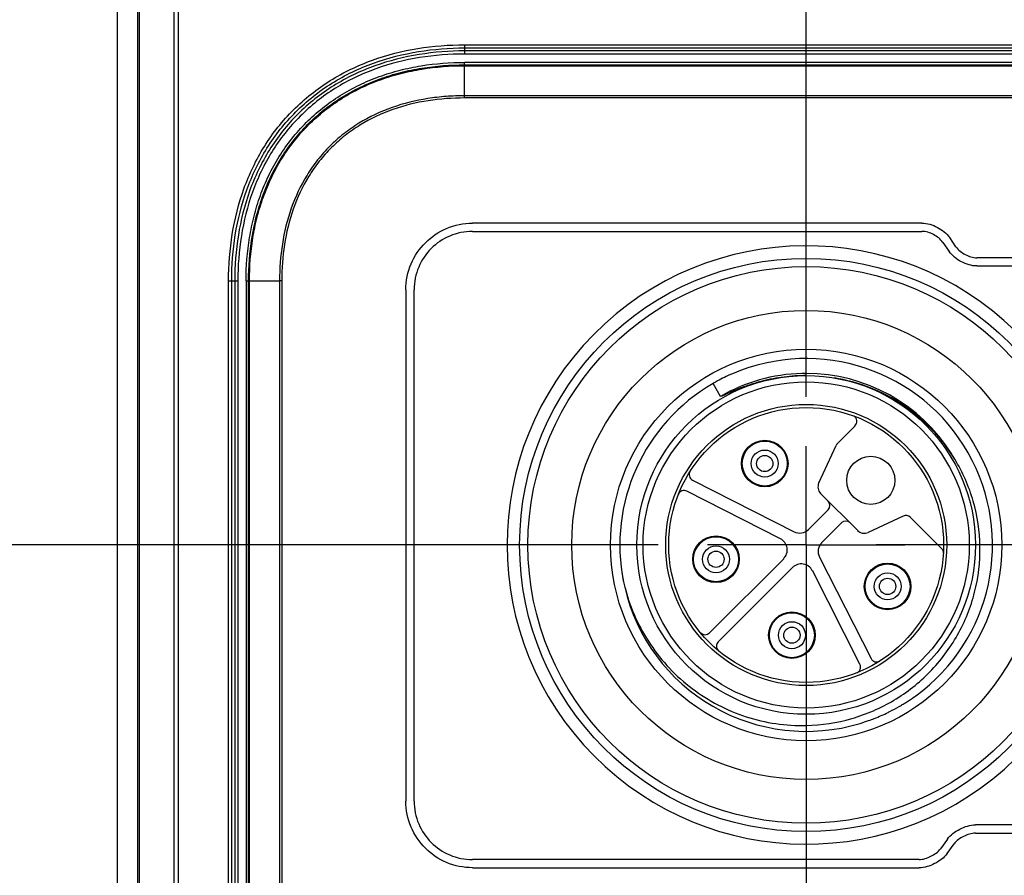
# Model space of a CAD drawing. Header units: inches. Extents: x 0 to 34, y 0 to 22.
# Tile 21 of 103: x 9.9 to 11.1, y 14.9 to 15.9. Entities that reach past the tile are written whole.
import ezdxf

# ---------------------------------------------------------------- set-up
doc = ezdxf.new("R2010")
doc.units = ezdxf.units.IN
doc.header["$LTSCALE"] = 1.87
doc.header["$MEASUREMENT"] = 0
doc.linetypes.add('CENTER', pattern=[0.6, 0.375, -0.075, 0.075, -0.075])
doc.layers.get('0').update_dxf_attribs({"linetype": 'CONTINUOUS'})
for name, color, linetype in [('02___PRT_ALL_AXES', 7, 'CONTINUOUS'), ('DEFAULT_1', 7, 'CENTER'), ('DIMENSIONS', 7, 'CONTINUOUS')]:
    doc.layers.add(name, color=color, linetype=linetype)
doc.styles.get("Standard").update_dxf_attribs({"font": 'txt', "width": 0.8})
doc.dimstyles.new('DIMSTYLE_2', dxfattribs={"dimtxt": 0.125, "dimasz": 0.18, "dimexe": 0.125, "dimexo": 0.0625, "dimgap": 0.03125, "dimtad": 0, "dimtih": 1, "dimtoh": 1, "dimdsep": 46, "dimtxsty": 'STANDARD', "dimblk": '_FILLED', "dimblk1": '_FILLED', "dimblk2": '_FILLED', "dimcen": 0.09, "dimadec": 0, "dimazin": 0, "dimtp": 0.001, "dimtm": 0.001, "dimtfac": 1, "dimtofl": 0, "dimtmove": 0, "dimatfit": 3, "dimldrblk": '_FILLED', "dimfxl": 1, "dimtolj": 1, "dimarcsym": 0})
doc.dimstyles.new('DIMSTYLE_3', dxfattribs={"dimtxt": 0.125, "dimasz": 0.18, "dimexe": 0.125, "dimexo": 0.0625, "dimgap": 0.03125, "dimtad": 0, "dimtih": 1, "dimtoh": 1, "dimdsep": 46, "dimtxsty": 'STANDARD', "dimblk": '_FILLED', "dimblk1": '_FILLED', "dimblk2": '_FILLED', "dimcen": 0.09, "dimadec": 0, "dimazin": 0, "dimtfac": 1, "dimtofl": 0, "dimtmove": 0, "dimatfit": 3, "dimldrblk": '_FILLED', "dimfxl": 1, "dimtolj": 1, "dimarcsym": 0})

# ---------------------------------------------------------------- blocks, each defined once
blk = doc.blocks.new('*D12')
at = {"layer": 'DIMENSIONS', "color": 2, "linetype": 'CONTINUOUS'}
blk.add_line((10.5601, 16.2982), (9.3147, 16.2982), dxfattribs=at)
at = {"layer": 'DIMENSIONS', "color": 2, "linetype": 'CONTINUOUS', "insert": (9.2522, 16.3607), "char_height": 0.125, "width": 1.025, "attachment_point": 3, "line_spacing_factor": 0.9}
blk.add_mtext('26{\\Ftxt.shx;\\W1.000000;\\H0.125000; }[1.024]', dxfattribs=at)
blk = doc.blocks.new('_FILLED')
at = {"color": 0, "linetype": 'BYBLOCK'}
blk.add_solid([(0, 0), (-1, 0.1736), (-1, -0.1736)], dxfattribs=at)
blk = doc.blocks.new('*D13')
at = {"layer": 'DIMENSIONS', "color": 2, "linetype": 'CONTINUOUS'}
blk.add_line((10.688, 15.2745), (9.3147, 15.2745), dxfattribs=at)
at = {"layer": 'DIMENSIONS', "color": 2, "linetype": 'CONTINUOUS', "insert": (9.2522, 15.337), "char_height": 0.125, "width": 0.825, "attachment_point": 3, "line_spacing_factor": 0.9}
blk.add_mtext('0{\\Ftxt.shx;\\W1.000000;\\H0.125000; }[.000]', dxfattribs=at)
blk = doc.blocks.new('*D14')
at = {"layer": 'DIMENSIONS', "color": 2, "linetype": 'CONTINUOUS'}
blk.add_line((10.7298, 16.5827), (9.3147, 16.5827), dxfattribs=at)
at = {"layer": 'DIMENSIONS', "color": 2, "linetype": 'CONTINUOUS', "insert": (9.2522, 16.6452), "char_height": 0.125, "width": 1.325, "attachment_point": 3, "line_spacing_factor": 0.9}
blk.add_mtext('33.23{\\Ftxt.shx;\\W1.000000;\\H0.125000; }[1.308]', dxfattribs=at)
blk = doc.blocks.new('*D15')
at = {"layer": 'DIMENSIONS', "color": 2, "linetype": 'CONTINUOUS'}
blk.add_line((10.688, 14.2903), (9.3147, 14.2903), dxfattribs=at)
at = {"layer": 'DIMENSIONS', "color": 2, "linetype": 'CONTINUOUS', "insert": (9.2522, 14.3528), "char_height": 0.125, "width": 0.925, "attachment_point": 3, "line_spacing_factor": 0.9}
blk.add_mtext('25{\\Ftxt.shx;\\W1.000000;\\H0.125000; }[.984]', dxfattribs=at)
blk = doc.blocks.new('*D16')
at = {"layer": 'DIMENSIONS', "color": 2, "linetype": 'CONTINUOUS'}
blk.add_line((10.688, 13.0304), (9.3147, 13.0304), dxfattribs=at)
at = {"layer": 'DIMENSIONS', "color": 2, "linetype": 'CONTINUOUS', "insert": (9.2522, 13.0929), "char_height": 0.125, "width": 1.025, "attachment_point": 3, "line_spacing_factor": 0.9}
blk.add_mtext('57{\\Ftxt.shx;\\W1.000000;\\H0.125000; }[2.244]', dxfattribs=at)
blk = doc.blocks.new('*D17')
at = {"layer": 'DIMENSIONS', "color": 2, "linetype": 'CONTINUOUS'}
blk.add_line((10.688, 12.0462), (9.3147, 12.0462), dxfattribs=at)
at = {"layer": 'DIMENSIONS', "color": 2, "linetype": 'CONTINUOUS', "insert": (9.2522, 12.1087), "char_height": 0.125, "width": 1.025, "attachment_point": 3, "line_spacing_factor": 0.9}
blk.add_mtext('82{\\Ftxt.shx;\\W1.000000;\\H0.125000; }[3.228]', dxfattribs=at)
blk = doc.blocks.new('*D18')
at = {"layer": 'DIMENSIONS', "color": 2, "linetype": 'CONTINUOUS'}
blk.add_line((10.688, 11.0619), (9.3147, 11.0619), dxfattribs=at)
at = {"layer": 'DIMENSIONS', "color": 2, "linetype": 'CONTINUOUS', "insert": (9.2522, 11.1244), "char_height": 0.125, "width": 1.125, "attachment_point": 3, "line_spacing_factor": 0.9}
blk.add_mtext('107{\\Ftxt.shx;\\W1.000000;\\H0.125000; }[4.213]', dxfattribs=at)
blk = doc.blocks.new('*D19')
at = {"layer": 'DIMENSIONS', "color": 2, "linetype": 'CONTINUOUS'}
blk.add_line((10.688, 10.0777), (9.3147, 10.0777), dxfattribs=at)
at = {"layer": 'DIMENSIONS', "color": 2, "linetype": 'CONTINUOUS', "insert": (9.2522, 10.1402), "char_height": 0.125, "width": 1.125, "attachment_point": 3, "line_spacing_factor": 0.9}
blk.add_mtext('132{\\Ftxt.shx;\\W1.000000;\\H0.125000; }[5.197]', dxfattribs=at)
blk = doc.blocks.new('*D20')
at = {"layer": 'DIMENSIONS', "color": 2, "linetype": 'CONTINUOUS'}
blk.add_line((10.5601, 9.0541), (9.3147, 9.0541), dxfattribs=at)
at = {"layer": 'DIMENSIONS', "color": 2, "linetype": 'CONTINUOUS', "insert": (9.2522, 9.1166), "char_height": 0.125, "width": 1.125, "attachment_point": 3, "line_spacing_factor": 0.9}
blk.add_mtext('158{\\Ftxt.shx;\\W1.000000;\\H0.125000; }[6.220]', dxfattribs=at)
blk = doc.blocks.new('*D21')
at = {"layer": 'DIMENSIONS', "color": 2, "linetype": 'CONTINUOUS'}
blk.add_line((10.7298, 8.7695), (9.3147, 8.7695), dxfattribs=at)
at = {"layer": 'DIMENSIONS', "color": 2, "linetype": 'CONTINUOUS', "insert": (9.2522, 8.832), "char_height": 0.125, "width": 1.425, "attachment_point": 3, "line_spacing_factor": 0.9}
blk.add_mtext('165.23{\\Ftxt.shx;\\W1.000000;\\H0.125000; }[6.505]', dxfattribs=at)
blk = doc.blocks.new('*D24')
at = {"layer": 'DIMENSIONS', "color": 2, "linetype": 'CONTINUOUS'}
blk.add_line((11.2737, 14.7824), (9.3147, 14.7824), dxfattribs=at)
at = {"layer": 'DIMENSIONS', "color": 2, "linetype": 'CONTINUOUS', "insert": (9.2522, 14.8449), "char_height": 0.125, "width": 1.125, "attachment_point": 3, "line_spacing_factor": 0.9}
blk.add_mtext('12.5{\\Ftxt.shx;\\W1.000000;\\H0.125000; }[.492]', dxfattribs=at)
blk = doc.blocks.new('*D26')
at = {"layer": 'DIMENSIONS', "color": 2, "linetype": 'CONTINUOUS'}
blk.add_line((10.0022, 16.108), (10.0022, 17.2702), dxfattribs=at)
at = {"layer": 'DIMENSIONS', "color": 2, "linetype": 'CONTINUOUS', "insert": (9.9397, 17.3327), "char_height": 0.125, "width": 1.225, "attachment_point": 1, "rotation": 90, "line_spacing_factor": 0.9}
blk.add_mtext('22.18{\\Ftxt.shx;\\W1.000000;\\H0.125000; }[.873]', dxfattribs=at)
blk = doc.blocks.new('*D27')
at = {"layer": 'DIMENSIONS', "color": 2, "linetype": 'CONTINUOUS'}
blk.add_line((10.8755, 15.462), (10.8755, 17.2702), dxfattribs=at)
at = {"layer": 'DIMENSIONS', "color": 2, "linetype": 'CONTINUOUS', "insert": (10.813, 17.3327), "char_height": 0.125, "width": 1.125, "attachment_point": 1, "rotation": 90, "line_spacing_factor": 0.9}
blk.add_mtext('6X 0{\\Ftxt.shx;\\W1.000000;\\H0.125000; }[.000]', dxfattribs=at)
blk = doc.blocks.new('*D28')
at = {"layer": 'DIMENSIONS', "color": 2, "linetype": 'CONTINUOUS'}
blk.add_line((11.5251, 15.526), (11.5251, 17.2702), dxfattribs=at)
at = {"layer": 'DIMENSIONS', "color": 2, "linetype": 'CONTINUOUS', "insert": (11.4626, 17.3327), "char_height": 0.125, "width": 1.125, "attachment_point": 1, "rotation": 90, "line_spacing_factor": 0.9}
blk.add_mtext('16.5{\\Ftxt.shx;\\W1.000000;\\H0.125000; }[.650]', dxfattribs=at)
blk = doc.blocks.new('*D29')
at = {"layer": 'DIMENSIONS', "color": 2, "linetype": 'CONTINUOUS'}
blk.add_line((11.3716, 14.5418), (11.3716, 17.2702), dxfattribs=at)
at = {"layer": 'DIMENSIONS', "color": 2, "linetype": 'CONTINUOUS', "insert": (11.3091, 17.3327), "char_height": 0.125, "width": 1.425, "attachment_point": 1, "rotation": 90, "line_spacing_factor": 0.9}
blk.add_mtext('5X 12.6{\\Ftxt.shx;\\W1.000000;\\H0.125000; }[.496]', dxfattribs=at)
blk = doc.blocks.new('*D30')
at = {"layer": 'DIMENSIONS', "color": 2, "linetype": 'CONTINUOUS'}
blk.add_line((11.6787, 14.5418), (11.6787, 17.2702), dxfattribs=at)
at = {"layer": 'DIMENSIONS', "color": 2, "linetype": 'CONTINUOUS', "insert": (11.6162, 17.3327), "char_height": 0.125, "width": 1.425, "attachment_point": 1, "rotation": 90, "line_spacing_factor": 0.9}
blk.add_mtext('5X 20.4{\\Ftxt.shx;\\W1.000000;\\H0.125000; }[.803]', dxfattribs=at)
blk = doc.blocks.new('*D31')
at = {"layer": 'DIMENSIONS', "color": 2, "linetype": 'CONTINUOUS'}
blk.add_line((12.1747, 15.462), (12.1747, 17.2702), dxfattribs=at)
at = {"layer": 'DIMENSIONS', "color": 2, "linetype": 'CONTINUOUS', "insert": (12.1122, 17.3327), "char_height": 0.125, "width": 1.325, "attachment_point": 1, "rotation": 90, "line_spacing_factor": 0.9}
blk.add_mtext('6X 33{\\Ftxt.shx;\\W1.000000;\\H0.125000; }[1.299]', dxfattribs=at)

msp = doc.modelspace()

# ---------------------------------------------------------------- linework, layer by layer
at = {"color": 7, "linetype": 'CONTINUOUS'}
for p, q in [((10.0022, 16.0455), (10.0022, 9.3067)), ((10.0282, 9.3327), (10.0282, 16.0196)), ((10.0306, 9.3327), (10.0306, 16.0195)), ((10.074, 16.0195), (10.074, 9.3327)), ((10.0795, 16.0195), (10.0795, 9.3327)), ((10.4425, 15.9083), (10.4425, 15.8965)), ((10.4425, 15.9083), (12.6078, 15.9083)), ((10.4425, 15.9043), (12.6078, 15.9043)), ((12.6078, 15.9005), (10.4425, 15.9005)), ((12.6078, 15.8965), (10.4425, 15.8965)), ((10.4425, 15.8409), (10.4425, 15.886)), ((12.6078, 15.886), (10.4425, 15.886)), ((10.4425, 15.8829), (12.6078, 15.8829)), ((10.4425, 15.8818), (12.6078, 15.8818)), ((12.6078, 15.8437), (10.4425, 15.8437)), ((12.6078, 15.8409), (10.4425, 15.8409)), ((11.0222, 15.6823), (10.4525, 15.6823)), ((10.4525, 15.6718), (11.0222, 15.6719)), ((11.0653, 15.6524), (11.0574, 15.6639)), ((11.0488, 15.6579), (11.0568, 15.6465)), ((11.9605, 15.6384), (11.0919, 15.6384)), ((11.0919, 15.628), (11.9605, 15.628)), ((10.1434, 9.743), (10.1434, 15.6092)), ((10.1434, 15.6092), (10.1551, 15.6092)), ((10.1473, 9.743), (10.1473, 15.6092)), ((10.1512, 15.6092), (10.1512, 9.743)), ((10.1551, 15.6092), (10.1551, 9.743)), ((10.1656, 15.6092), (10.1656, 9.743)), ((10.1656, 15.6092), (10.208, 15.6092)), ((10.1687, 9.743), (10.1687, 15.6092)), ((10.1699, 9.743), (10.1699, 15.6092)), ((10.208, 15.6092), (10.208, 9.743)), ((10.2107, 15.6092), (10.208, 15.6092)), ((10.2107, 15.6092), (10.2107, 9.743)), ((10.3681, 15.5979), (10.3681, 14.9498)), ((10.3785, 14.9498), (10.3785, 15.5979)), ((10.7669, 15.4628), (10.7575, 15.4791)), ((10.916, 15.4041), (10.9374, 15.4255)), ((10.8914, 15.3531), (10.9136, 15.4007)), ((10.7316, 15.3567), (10.8601, 15.2912)), ((10.843, 15.2823), (10.7244, 15.3427)), ((10.9408, 15.2928), (10.8938, 15.3398)), ((10.8784, 15.2941), (10.9034, 15.3191)), ((10.9201, 15.3024), (10.8951, 15.2774)), ((10.9986, 15.3112), (10.9541, 15.2904)), ((11.0471, 15.27), (11.0075, 15.3096)), ((10.7529, 15.163), (10.847, 15.2571)), ((10.8922, 15.2591), (10.9577, 15.1306)), ((10.8581, 15.246), (10.764, 15.1519)), ((10.9437, 15.1234), (10.8833, 15.242)), ((11.9586, 14.9198), (11.09, 14.9198)), ((11.0545, 14.9017), (11.0457, 14.8896)), ((11.09, 14.9093), (11.9586, 14.9093)), ((11.0541, 14.8835), (11.0629, 14.8956)), ((11.0186, 14.8759), (10.4525, 14.8759)), ((10.4525, 14.8655), (11.0186, 14.8655))]:
    msp.add_line(p, q, dxfattribs=at)
for centre, radius in [((10.8755, 15.2745), 0.3632), ((10.8755, 15.2745), 0.3527), ((10.8755, 15.2745), 0.2972), ((10.8755, 15.2745), 0.248), ((10.8755, 15.2745), 0.2146), ((10.8755, 15.2745), 0.2067), ((10.8755, 15.2745), 0.1781), ((10.8755, 15.2745), 0.1742), ((10.823, 15.3777), 0.0295), ((10.823, 15.3777), 0.0285), ((10.823, 15.3777), 0.0171), ((10.823, 15.3777), 0.0103), ((10.9574, 15.3564), 0.0305), ((10.7612, 15.2564), 0.0295), ((10.7612, 15.2564), 0.0285), ((10.7612, 15.2564), 0.0171), ((10.7612, 15.2564), 0.0103), ((10.9787, 15.222), 0.0295), ((10.9787, 15.222), 0.0285), ((10.9787, 15.222), 0.0171), ((10.9787, 15.222), 0.0103), ((10.8574, 15.1602), 0.0295), ((10.8574, 15.1602), 0.0285), ((10.8574, 15.1602), 0.0171), ((10.8574, 15.1602), 0.0103)]:
    msp.add_circle(centre, radius, dxfattribs=at)
for centre, radius, start, end in [((10.8755, 15.2745), 0.3791, 45.6611, 44.0329), ((10.8755, 15.2745), 0.2362, 305.9899, 113.3412), ((10.8755, 15.2745), 0.2174, 91.4977, 119.991), ((10.8753, 15.2749), 0.2358, 113.3244, 116.0451), ((10.8756, 15.274), 0.2179, 89.9764, 91.5099), ((10.8755, 15.2745), 0.2174, 31.9585, 89.9615), ((10.8755, 15.2745), 0.2362, 119.9922, 191.3771), ((10.8751, 15.2755), 0.2352, 118.3951, 120.0065), ((10.8748, 15.276), 0.2346, 116.046, 118.3946), ((10.9318, 15.4311), 0.00787, 315, 59.5334), ((10.9243, 15.3957), 0.0118, 135, 155), ((10.876, 15.2748), 0.2169, 30.0028, 31.9463), ((10.7351, 15.3637), 0.00787, 147.5674, 243), ((10.9022, 15.3481), 0.0118, 155, 225), ((10.7208, 15.3357), 0.00787, 63, 158.4326), ((10.8978, 15.3246), 0.00787, 315, 45), ((10.9256, 15.2968), 0.00787, 45, 135), ((11.0019, 15.304), 0.00787, 45, 115), ((10.8673, 15.3053), 0.0157, 243, 315), ((10.9491, 15.3012), 0.0118, 225, 295), ((10.8358, 15.2683), 0.0157, 315, 63), ((10.9063, 15.2663), 0.0157, 135, 207), ((11.0416, 15.2644), 0.00787, 356.5078, 45), ((10.8693, 15.2348), 0.0157, 27, 135), ((10.8759, 15.2745), 0.2366, 189.882, 191.0391), ((10.8756, 15.2744), 0.2363, 191.0393, 191.3517), ((10.8727, 15.2794), 0.2344, 192.681, 194.4075), ((10.8755, 15.2745), 0.2362, 193.0873, 286.8033), ((10.8732, 15.2795), 0.235, 194.4071, 195.0631), ((10.7473, 15.1686), 0.00787, 225.4347, 315), ((10.7696, 15.1463), 0.00787, 135, 225.8238), ((10.9647, 15.1341), 0.00787, 207, 302.4326), ((10.9367, 15.1198), 0.00787, 291.5674, 27), ((10.875, 15.2753), 0.2372, 302.6531, 305.4145), ((10.8752, 15.275), 0.2368, 305.415, 305.9759), ((10.8752, 15.275), 0.2367, 296.6479, 299.9816), ((10.875, 15.2753), 0.2371, 299.9809, 300.7887), ((10.875, 15.2754), 0.2372, 300.7887, 301.3278), ((10.875, 15.2754), 0.2373, 301.3278, 302.6532), ((10.8755, 15.2749), 0.2365, 286.7897, 289.5441), ((10.8758, 15.274), 0.2356, 289.5446, 291.4079), ((10.876, 15.2734), 0.235, 291.4117, 296.1157), ((10.8756, 15.2743), 0.236, 296.1146, 296.6465)]:
    msp.add_arc(centre, radius, start, end, dxfattribs=at)
for points, knots in [([(10.1434, 15.6092), (10.1434, 15.6486), (10.1525, 15.7088), (10.1868, 15.7806), (10.2241, 15.8276), (10.271, 15.8648), (10.3428, 15.8992), (10.403, 15.9083), (10.4425, 15.9083)], [0, 0, 0, 0, 0.249558, 0.374772, 0.499986, 0.625214, 0.750438, 1, 1, 1, 1]), ([(10.1473, 15.6092), (10.1473, 15.6481), (10.1562, 15.7075), (10.1901, 15.7784), (10.2269, 15.8248), (10.2732, 15.8615), (10.3441, 15.8954), (10.4035, 15.9043), (10.4425, 15.9043)], [0, 0, 0, 0, 0.249561, 0.374773, 0.499986, 0.625212, 0.750435, 1, 1, 1, 1]), ([(10.4425, 15.9005), (10.404, 15.9005), (10.3454, 15.8917), (10.2754, 15.8583), (10.2296, 15.822), (10.1933, 15.7763), (10.16, 15.7063), (10.1512, 15.6476), (10.1512, 15.6092)], [0, 0, 0, 0, 0.249591, 0.374818, 0.500032, 0.625226, 0.750428, 1, 1, 1, 1]), ([(10.4425, 15.8965), (10.4045, 15.8965), (10.3467, 15.8879), (10.2776, 15.855), (10.2324, 15.8192), (10.1966, 15.7741), (10.1637, 15.705), (10.1551, 15.6471), (10.1551, 15.6092)], [0, 0, 0, 0, 0.249594, 0.37482, 0.500032, 0.625224, 0.750425, 1, 1, 1, 1]), ([(10.1656, 15.6092), (10.1656, 15.6275), (10.1677, 15.6551), (10.1752, 15.6911), (10.1832, 15.7175), (10.1939, 15.7429), (10.2072, 15.767), (10.2231, 15.7896), (10.2415, 15.8102), (10.2621, 15.8285), (10.2846, 15.8444), (10.3088, 15.8577), (10.3342, 15.8684), (10.3606, 15.8765), (10.3965, 15.8839), (10.4241, 15.886), (10.4425, 15.886)], [0, 0, 0, 0, 0.124939, 0.187456, 0.249969, 0.312481, 0.374989, 0.437495, 0.5, 0.562505, 0.625011, 0.687519, 0.750031, 0.812544, 0.875061, 1, 1, 1, 1]), ([(10.1687, 15.6092), (10.1687, 15.6273), (10.1707, 15.6546), (10.1781, 15.6902), (10.1861, 15.7163), (10.1966, 15.7414), (10.2098, 15.7653), (10.2255, 15.7877), (10.2436, 15.808), (10.264, 15.8262), (10.2863, 15.8419), (10.3102, 15.855), (10.3354, 15.8656), (10.3614, 15.8736), (10.397, 15.8809), (10.4243, 15.8829), (10.4425, 15.8829)], [0, 0, 0, 0, 0.12494, 0.187455, 0.249966, 0.312474, 0.374982, 0.437492, 0.500004, 0.562514, 0.625022, 0.687529, 0.750038, 0.812549, 0.875064, 1, 1, 1, 1]), ([(10.1699, 15.6092), (10.1699, 15.6272), (10.1719, 15.6544), (10.1792, 15.6899), (10.1872, 15.7158), (10.1977, 15.7409), (10.2107, 15.7647), (10.2264, 15.7869), (10.2445, 15.8072), (10.2647, 15.8253), (10.287, 15.8409), (10.3108, 15.854), (10.3358, 15.8645), (10.3618, 15.8724), (10.3972, 15.8797), (10.4244, 15.8818), (10.4425, 15.8818)], [0, 0, 0, 0, 0.12494, 0.187455, 0.249966, 0.312474, 0.374982, 0.437492, 0.500004, 0.562514, 0.625022, 0.687529, 0.750038, 0.812549, 0.875064, 1, 1, 1, 1]), ([(10.4425, 15.8437), (10.4347, 15.8437), (10.4191, 15.8431), (10.3881, 15.8396), (10.3501, 15.8303), (10.3146, 15.8136), (10.289, 15.7958), (10.2714, 15.7802), (10.2559, 15.7627), (10.238, 15.7371), (10.2214, 15.7016), (10.2102, 15.656), (10.208, 15.6248), (10.208, 15.6092)], [0, 0, 0, 0, 0.062549, 0.125098, 0.250062, 0.374969, 0.437506, 0.500043, 0.562579, 0.625118, 0.750027, 0.874993, 1, 1, 1, 1]), ([(10.4425, 15.8409), (10.4271, 15.8409), (10.3962, 15.8387), (10.3511, 15.8277), (10.316, 15.8113), (10.2907, 15.7936), (10.2734, 15.7783), (10.258, 15.7609), (10.2404, 15.7356), (10.2239, 15.7005), (10.2129, 15.6554), (10.2107, 15.6246), (10.2107, 15.6092)], [0, 0, 0, 0, 0.125016, 0.249992, 0.37491, 0.437453, 0.499996, 0.562538, 0.625082, 0.750002, 0.874981, 1, 1, 1, 1]), ([(10.3681, 15.5979), (10.3681, 15.6091), (10.3725, 15.6313), (10.3914, 15.659), (10.4191, 15.6778), (10.4413, 15.6823), (10.4525, 15.6823)], [0, 0, 0, 0, 0.254186, 0.499919, 0.745701, 1, 1, 1, 1]), ([(11.0222, 15.6823), (11.029, 15.6823), (11.0424, 15.6781), (11.0535, 15.6694), (11.0574, 15.6639)], [0, 0, 0, 0, 0.500071, 1, 1, 1, 1]), ([(10.4525, 15.6718), (10.4427, 15.6718), (10.4232, 15.6679), (10.3989, 15.6515), (10.3824, 15.6272), (10.3785, 15.6077), (10.3785, 15.5979)], [0, 0, 0, 0, 0.254326, 0.500105, 0.745825, 1, 1, 1, 1]), ([(11.0488, 15.6579), (11.0459, 15.6622), (11.0374, 15.6685), (11.0273, 15.6719), (11.0222, 15.6719)], [0, 0, 0, 0, 0.499896, 1, 1, 1, 1]), ([(11.0653, 15.6524), (11.0683, 15.6482), (11.0768, 15.6418), (11.0868, 15.6384), (11.0919, 15.6384)], [0, 0, 0, 0, 0.49991, 1, 1, 1, 1]), ([(11.0919, 15.628), (11.0852, 15.628), (11.0717, 15.6323), (11.0606, 15.6409), (11.0568, 15.6465)], [0, 0, 0, 0, 0.500035, 1, 1, 1, 1]), ([(10.8755, 15.4891), (10.8708, 15.4891), (10.8614, 15.4888), (10.8474, 15.4875), (10.8358, 15.4856), (10.8266, 15.4837), (10.8197, 15.4821), (10.8129, 15.4802), (10.8061, 15.4782), (10.7995, 15.4759), (10.7939, 15.4739), (10.7896, 15.4722), (10.7863, 15.4708), (10.783, 15.4695), (10.7798, 15.4681), (10.7771, 15.4669), (10.775, 15.4659), (10.7734, 15.4652), (10.7718, 15.4645), (10.7704, 15.4639), (10.7693, 15.4635), (10.7686, 15.4632), (10.7681, 15.463), (10.7677, 15.4629), (10.7673, 15.4628), (10.7669, 15.4627), (10.7669, 15.4628)], [0, 0, 0, 0, 0.125075, 0.250147, 0.375215, 0.437756, 0.500296, 0.562836, 0.625374, 0.68791, 0.750445, 0.781712, 0.812977, 0.844241, 0.875503, 0.90676, 0.922386, 0.93801, 0.953629, 0.96924, 0.977039, 0.98483, 0.988719, 0.992598, 0.996451, 1, 1, 1, 1]), ([(11.0638, 15.3833), (11.0555, 15.3968), (11.0361, 15.4221), (10.9996, 15.4529), (10.9573, 15.4753), (10.9265, 15.4837), (10.9109, 15.4862)], [0, 0, 0, 0, 0.25001, 0.499999, 0.75, 1, 1, 1, 1]), ([(10.8755, 15.0458), (10.895, 15.0462), (10.9339, 15.0522), (10.9879, 15.0756), (11.0342, 15.112), (11.0695, 15.1592), (11.0915, 15.2139), (11.0984, 15.2724), (11.0898, 15.3307), (11.0739, 15.3667), (11.0638, 15.3833)], [0, 0, 0, 0, 0.125017, 0.250024, 0.375028, 0.500029, 0.625028, 0.750024, 0.875014, 1, 1, 1, 1]), ([(10.6463, 15.2185), (10.6496, 15.206), (10.6584, 15.1817), (10.6773, 15.1478), (10.7015, 15.1175), (10.7305, 15.0916), (10.7632, 15.0709), (10.799, 15.0559), (10.8368, 15.047), (10.8627, 15.0455), (10.8755, 15.0458)], [0, 0, 0, 0, 0.125023, 0.250017, 0.375016, 0.500016, 0.625012, 0.75001, 0.875003, 1, 1, 1, 1]), ([(10.4525, 14.8655), (10.4413, 14.8655), (10.4191, 14.87), (10.3914, 14.8888), (10.3725, 14.9165), (10.3681, 14.9387), (10.3681, 14.9498)], [0, 0, 0, 0, 0.254298, 0.500078, 0.745811, 1, 1, 1, 1]), ([(10.3785, 14.9498), (10.3785, 14.9401), (10.3824, 14.9206), (10.3989, 14.8963), (10.4232, 14.8798), (10.4427, 14.8759), (10.4525, 14.8759)], [0, 0, 0, 0, 0.254175, 0.499895, 0.745674, 1, 1, 1, 1]), ([(11.0545, 14.9017), (11.0585, 14.9072), (11.0698, 14.9156), (11.0832, 14.9198), (11.09, 14.9198)], [0, 0, 0, 0, 0.50023, 1, 1, 1, 1]), ([(11.09, 14.9093), (11.0848, 14.9093), (11.0747, 14.906), (11.066, 14.8998), (11.0629, 14.8956)], [0, 0, 0, 0, 0.499756, 1, 1, 1, 1]), ([(11.0186, 14.8759), (11.0238, 14.8759), (11.034, 14.8793), (11.0427, 14.8855), (11.0457, 14.8896)], [0, 0, 0, 0, 0.500061, 1, 1, 1, 1]), ([(11.0541, 14.8835), (11.0501, 14.878), (11.0389, 14.8696), (11.0254, 14.8655), (11.0186, 14.8655)], [0, 0, 0, 0, 0.499789, 1, 1, 1, 1])]:
    msp.add_open_spline(points, degree=3, knots=knots, dxfattribs=at)
at = {"layer": '02___PRT_ALL_AXES', "color": 7, "linetype": 'CENTER'}
msp.add_line((11.5251, 15.2745), (10.964, 15.2745), dxfattribs=at)
at = {"layer": 'DEFAULT_1', "color": 7, "linetype": 'CENTER'}
for q in [(10.8755, 15.3995), (10.7505, 15.2745), (10.8755, 14.3167), (11.0005, 15.2745)]:
    msp.add_line((10.8755, 15.2745), q, dxfattribs=at)

# ---------------------------------------------------------------- dimensions: what is measured, and where the dimension line sits
at = {"layer": 'DIMENSIONS', "color": 2, "linetype": 'CONTINUOUS'}
for feature_location, offset, origin, text, dimstyle, picture, middle in [((11.3716, 14.5418), (0, 2.7284), (10.8755, 14.4793), '5X <>', 'DIMSTYLE_2', '*D29', (11.3716, 18.0452)), ((11.6787, 14.5418), (0, 2.7284), (10.8755, 14.4793), '5X <>', 'DIMSTYLE_2', '*D30', (11.6787, 18.0452)), ((12.1747, 15.462), (0, 1.8081), (10.8755, 15.3995), '6X <>', 'DIMSTYLE_2', '*D31', (12.1747, 17.9952)), ((10.8755373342, 15.462041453), (0, 1.8081450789), (10.8755373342, 15.399541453), '6X <>', 'DIMSTYLE_3', '*D27', (10.8755373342, 17.8951865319))]:
    dim = msp.add_ordinate_dim(feature_location=feature_location, offset=offset, dtype=1, origin=origin, text=text, dimstyle=dimstyle, dxfattribs=at)
    dim.commit()
    dim.dimension.update_dxf_attribs({"geometry": picture, "text_midpoint": middle})
for feature_location, offset, dtype, origin, dimstyle, picture, middle in [((10.0022, 16.108), (0, 1.1621), 1, (10.8755, 15.3995), 'DIMSTYLE_2', '*D26', (10.0022, 17.9452)), ((11.5251, 15.526), (0, 1.7442), 1, (10.8755, 15.4635), 'DIMSTYLE_2', '*D28', (11.5251, 17.8952)), ((10.7298, 16.5827), (-1.415, 0), 0, (10.7923, 15.2745), 'DIMSTYLE_2', '*D14', (8.5897, 16.5827)), ((10.5601, 16.2982), (-1.2454, 0), 0, (10.7505, 15.2745), 'DIMSTYLE_2', '*D12', (8.7397, 16.2982)), ((10.6880333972, 15.274537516), (-1.3733225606, 0), 0, (10.7505333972, 15.274537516), 'DIMSTYLE_3', '*D13', (8.8397108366, 15.274537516)), ((10.7297516, 8.7695381), (-1.4150407, 0), 0, (10.7922516, 15.2745375), 'DIMSTYLE_2', '*D21', (8.5397108, 8.7695381)), ((10.688, 11.0619), (-1.3733, 0), 0, (10.7505, 15.2745), 'DIMSTYLE_2', '*D18', (8.6897, 11.0619)), ((10.688, 10.0777), (-1.3733, 0), 0, (10.7505, 15.2745), 'DIMSTYLE_2', '*D19', (8.6897, 10.0777)), ((10.5601, 9.0541), (-1.2454, 0), 0, (10.6226, 15.2745), 'DIMSTYLE_2', '*D20', (8.6897, 9.0541)), ((11.2737, 14.7824), (-1.959, 0), 0, (11.3362, 15.2745), 'DIMSTYLE_2', '*D24', (8.6897, 14.7824)), ((10.688, 13.0304), (-1.3733, 0), 0, (10.7505, 15.2745), 'DIMSTYLE_2', '*D16', (8.7397, 13.0304)), ((10.688, 12.0462), (-1.3733, 0), 0, (10.7505, 15.2745), 'DIMSTYLE_2', '*D17', (8.7397, 12.0462)), ((10.688, 14.2903), (-1.3733, 0), 0, (10.7505, 15.2745), 'DIMSTYLE_2', '*D15', (8.7897, 14.2903))]:
    dim = msp.add_ordinate_dim(feature_location=feature_location, offset=offset, dtype=dtype, origin=origin, dimstyle=dimstyle, dxfattribs=at)
    dim.commit()
    dim.dimension.update_dxf_attribs({"geometry": picture, "text_midpoint": middle})

doc.saveas('drawing.dxf')
